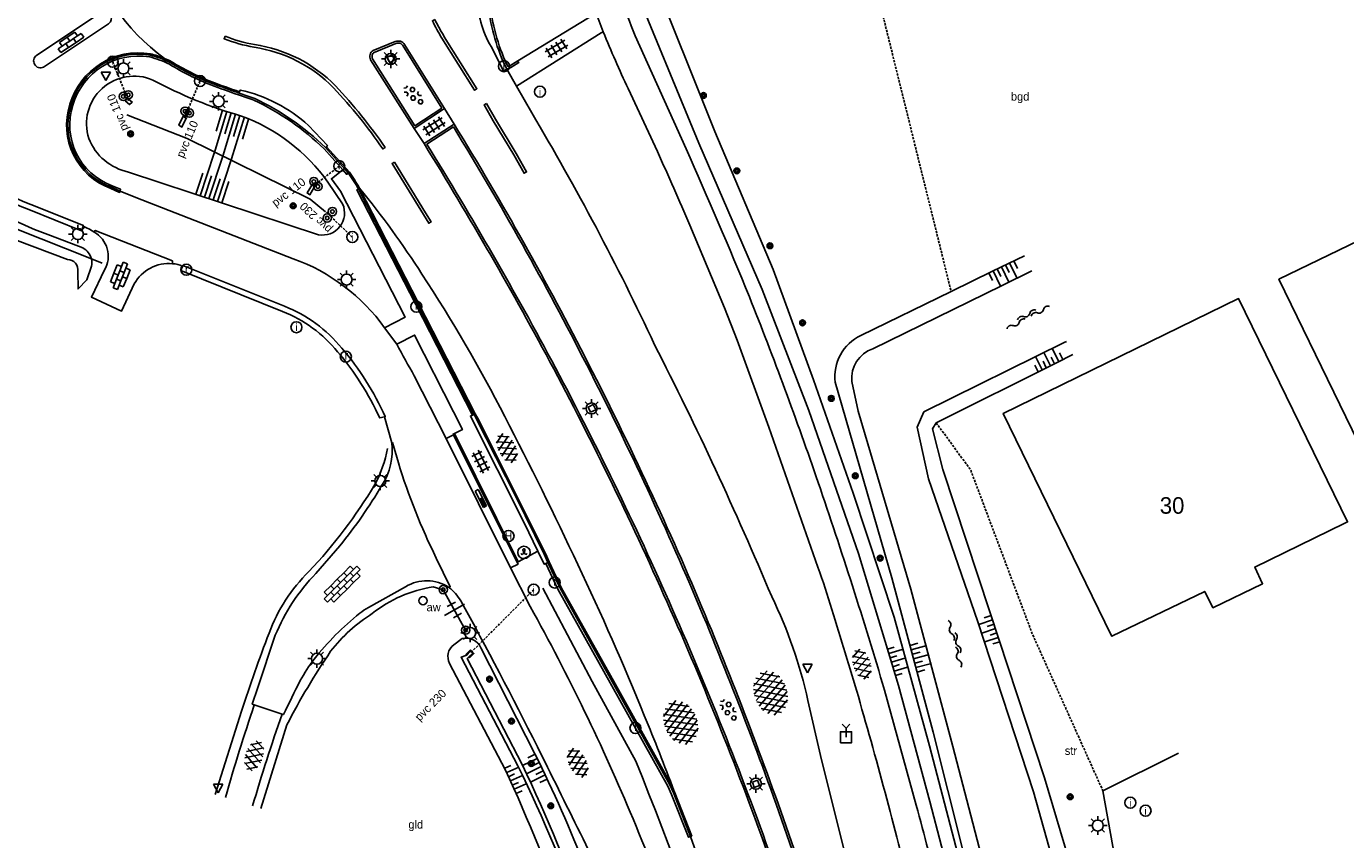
# Model space of a CAD drawing. Header units: metres. Extents: x 121538 to 126242, y 445257 to 454505.
# Tile 27 of 83: x 123606 to 123750, y 450872 to 450960. Entities that reach past the tile are written whole.
import ezdxf
from ezdxf.enums import TextEntityAlignment as Align

# ---------------------------------------------------------------- set-up
doc = ezdxf.new("R2010")
doc.units = ezdxf.units.M
doc.linetypes.add('GREPPEL', pattern=[100, 100, 0])
doc.linetypes.add('STIPPELFIJN', pattern=[0.375, 0.25, -0.125])
for name, color, linetype in [('B01_T', 8, 'Continuous'), ('BOUWT04', 8, 'Continuous'), ('SYMBD01', 8, 'Continuous'), ('SYMBD02', 8, 'Continuous'), ('SYMBD03', 8, 'Continuous'), ('SYMBD04', 8, 'Continuous'), ('SYMBD05', 8, 'Continuous'), ('TEK-D05', 8, 'Continuous'), ('TEK-D20', 7, 'Continuous'), ('TER-D03S', 8, 'Continuous'), ('TER-T02', 8, 'RASTER'), ('TER-T03', 8, 'Continuous'), ('TER-T07', 8, 'GREPPEL'), ('TER-T09', 8, 'Continuous'), ('TOPOT04', 8, 'Continuous'), ('TOPOT05', 8, 'STIPPELFIJN'), ('TOPOT11', 8, 'STIPPELFIJN'), ('TOPOT18', 8, 'STIPPELFIJN'), ('TOPOT21', 8, 'Continuous'), ('TOPOT22', 8, 'Continuous'), ('TOPOT23', 8, 'Continuous'), ('TOPOT24', 8, 'Continuous'), ('TOPOT26', 8, 'Continuous'), ('TOPOT28', 8, 'Continuous'), ('TOPOT30', 8, 'Continuous'), ('TOPOT50', 8, 'Continuous'), ('TOPOV04', 8, 'Continuous'), ('WAT-T00', 8, 'Continuous'), ('WEG-T01', 8, 'Continuous'), ('WEG-T20', 8, 'Continuous'), ('WEG-T21', 8, 'Continuous'), ('WEG-T23', 12, 'Continuous'), ('Z02', 8, 'Continuous')]:
    doc.layers.add(name, color=color, linetype=linetype)
doc.styles.add('ISO', font='provutr.shx')
doc.linetypes.add('RASTER', pattern='A,0.25,-0.25,[150,BLOK.SHX,S=0.25,R=0,X=0,Y=0],-0.25,0.25', length=1)

# ---------------------------------------------------------------- blocks, each defined once
blk = doc.blocks.new('asfalt-l')
for p, q in [((-0.76, 1.01), (0.3, 1.62)), ((-0.3, 1.62), (0.76, 1.01)), ((-0.93, 0.18), (0.7, 1.13)), ((-0.89, -0.52), (0.89, 0.52)), ((-0.89, 0.52), (0.89, -0.52)), ((-0.7, 1.13), (0.93, 0.18)), ((-0.93, -0.18), (0.7, -1.13)), ((-0.76, -1.01), (0.3, -1.62)), ((-0.7, -1.13), (0.93, -0.18)), ((-0.3, -1.62), (0.76, -1.01))]:
    blk.add_line(p, q)
blk = doc.blocks.new('talud')
for p, q in [((0, 0.75), (0.5, 0.75)), ((0, 0.5), (1, 0.5)), ((0, 0.25), (0.5, 0.25)), ((0, 0), (1, 0)), ((0, -0.25), (0.5, -0.25)), ((0, -0.5), (1, -0.5)), ((0, -0.75), (0.5, -0.75))]:
    blk.add_line(p, q)
blk = doc.blocks.new('water-l')
at = {"linetype": 'Continuous'}
for centre, start, end in [((0.16, 1.47), 129.7446, 230.2554), ((-0.47, 2.22), 309.7446, 50.2554), ((-0.47, 0.72), 309.7446, 50.2554), ((0.49, 0), 129.7446, 230.2554), ((-0.14, 0.75), 309.7446, 50.2554), ((0.16, -1.51), 129.7446, 230.2554), ((-0.47, -0.76), 309.7446, 50.2554), ((-0.14, -0.75), 309.7446, 50.2554), ((-0.47, -2.26), 309.7446, 50.2554)]:
    blk.add_arc(centre, 0.488, start, end, dxfattribs=at)
blk = doc.blocks.new('asfalt-xl')
at = {"linetype": 'Continuous'}
for p, q in [((1.4, 1.54), (-1.75, -0.3)), ((1.4, 1.54), (-1.75, -0.3)), ((1.01, 2.03), (-1.74, 0.43)), ((1.01, 2.03), (-1.74, 0.43)), ((0.41, 2.41), (-1.51, 1.29)), ((0.41, 2.41), (-1.51, 1.29)), ((1.77, -0.29), (-1.4, 1.52)), ((1.77, -0.29), (-1.4, 1.52)), ((1.75, 0.44), (-1.02, 2.02)), ((1.75, 0.44), (-1.02, 2.02)), ((1.52, 1.29), (-0.43, 2.4)), ((1.52, 1.29), (-0.43, 2.4)), ((1.41, -1.53), (-1.75, 0.28)), ((1.41, -1.53), (-1.75, 0.28)), ((1.65, -0.94), (-1.64, 0.94)), ((1.65, -0.94), (-1.64, 0.94)), ((1.64, 0.96), (-1.63, -0.95)), ((1.64, 0.96), (-1.63, -0.95)), ((1.76, 0.3), (-1.39, -1.53)), ((1.76, 0.3), (-1.39, -1.53)), ((1.02, -2.03), (-1.74, -0.45)), ((1.02, -2.03), (-1.74, -0.45)), ((0.41, -2.41), (-1.49, -1.33)), ((0.41, -2.41), (-1.49, -1.33)), ((1.75, -0.43), (-1, -2.03)), ((1.75, -0.43), (-1, -2.03)), ((1.53, -1.28), (-0.41, -2.41)), ((1.53, -1.28), (-0.41, -2.41))]:
    blk.add_line(p, q, dxfattribs=at)
blk = doc.blocks.new('beton-m')
for p, q in [((-0.23, 1.44), (-0.45, 1.31)), ((0, 1.31), (-0.23, 1.44)), ((-0.68, 0.66), (-0.45, 0.52)), ((-0.45, 0.26), (-0.68, 0.13)), ((-0.45, 1.31), (-0.45, 1.05)), ((-0.45, 1.05), (-0.23, 0.92)), ((-0.45, 0.52), (-0.45, 0.26)), ((-0.23, 0.92), (0, 1.05)), ((0, 1.05), (0, 1.31)), ((0, 0.52), (0.23, 0.66)), ((0, 0.26), (0, 0.52)), ((0.23, 0.13), (0, 0.26)), ((0.23, 0.66), (0.45, 0.52)), ((0.45, 0.26), (0.23, 0.13)), ((0.45, 0.52), (0.45, 0.26)), ((-0.45, -0.26), (-0.23, -0.13)), ((-0.45, -0.52), (-0.45, -0.26)), ((-0.23, -0.66), (-0.45, -0.52)), ((-0.23, -0.13), (0, -0.26)), ((0, -0.52), (-0.23, -0.66)), ((0, -0.26), (0, -0.52)), ((0, -1.05), (0.23, -0.92)), ((0.23, -0.92), (0.45, -1.05)), ((0.45, -0.26), (0.68, -0.13)), ((0.45, -0.52), (0.45, -0.26)), ((0.68, -0.66), (0.45, -0.52))]:
    blk.add_line(p, q)
blk = doc.blocks.new('DRHEK')
at = {"linetype": 'Continuous'}
for p, q in [((1.25, 0), (-1.25, 0)), ((-0.5, 0.7), (0.5, 0.7)), ((-0.5, -0.7), (0.5, -0.7))]:
    blk.add_line(p, q, dxfattribs=at)
blk = doc.blocks.new('tegels-m')
for p, q in [((0.62, 0.94), (-0.62, 0.94)), ((0.62, 0.31), (-0.62, 0.31)), ((-0.31, -1.23), (-0.31, 1.25)), ((0.31, -1.23), (0.31, 1.25)), ((0.62, -0.31), (-0.62, -0.31)), ((0.62, -0.94), (-0.62, -0.94))]:
    blk.add_line(p, q)
blk = doc.blocks.new('paal')
for radius in [0.45, 0.2]:
    blk.add_circle((0, 0), radius)
blk = doc.blocks.new('lichtmast')
for p, q in [((-0.6, 0), (-1, 0)), ((-0.71, 0.71), (-0.42, 0.42)), ((0, 0.6), (0, 1)), ((0.42, 0.42), (0.71, 0.71)), ((0.6, 0), (1, 0)), ((-0.42, -0.42), (-0.71, -0.71)), ((0, -0.6), (0, -1)), ((0.42, -0.42), (0.71, -0.71))]:
    blk.add_line(p, q)
blk.add_circle((0, 0), 0.6)
blk = doc.blocks.new('BOOM')
for radius in [0.315, 0.225, 0.135]:
    blk.add_circle((0, 0), radius)
blk = doc.blocks.new('afsl-water')
blk.add_circle((0, 0), 0.45)
at = {"style": 'ISO'}
blk.add_attdef('AFSL-WATER', (0.7, 0), '', height=0.9, dxfattribs=at)
blk = doc.blocks.new('verkeersbord')
for p, q in [((0.5, 0.32), (-0.5, 0.32)), ((-0.5, 0.32), (0, -0.6)), ((0, -0.6), (0.5, 0.32))]:
    blk.add_line(p, q)
blk = doc.blocks.new('inspectieput')
blk.add_circle((0, 0), 0.6)
at = {"style": 'ISO'}
blk.add_text('i', height=0.8, dxfattribs=at).set_placement((0, 0), align=Align.MIDDLE)
blk = doc.blocks.new('kolk')
blk.add_circle((0, 0), 0.6)
at = {"style": 'ISO'}
blk.add_text('r', height=0.933, dxfattribs=at).set_placement((0.06, -0.33), align=Align.CENTER)
blk = doc.blocks.new('fietsklem')
for p, q in [((-0.11, 0.25), (-0.09, 0.18)), ((-0.09, 0.18), (-0.06, 0.1)), ((-0.06, 0.1), (-0.05, 0.03)), ((-0.05, 0.03), (-0.04, -0.04)), ((0.05, 0.03), (0.07, 0.1)), ((0.05, -0.04), (0.05, 0.03)), ((0.07, 0.1), (0.09, 0.18)), ((0.09, 0.18), (0.11, 0.25)), ((-0.27, -0.19), (-0.35, -0.12)), ((-0.21, -0.22), (-0.27, -0.19)), ((-0.14, -0.21), (-0.21, -0.22)), ((-0.09, -0.17), (-0.14, -0.21)), ((-0.05, -0.11), (-0.09, -0.17)), ((-0.04, -0.04), (-0.05, -0.11)), ((0.06, -0.11), (0.05, -0.04)), ((0.09, -0.17), (0.06, -0.11)), ((0.15, -0.21), (0.09, -0.17)), ((0.21, -0.22), (0.15, -0.21)), ((0.27, -0.19), (0.21, -0.22)), ((0.35, -0.12), (0.27, -0.19))]:
    blk.add_line(p, q)
blk.add_circle((0, 0), 0.675)
blk.add_arc((0, 0.28), 0.115, 347.4532, 192.5468)
blk = doc.blocks.new('wegwijzer-mp')
for q in [(-0.42, 1.42), (0.42, 1.42), (0, 0)]:
    blk.add_line((0, 1), q)
blk.add_lwpolyline([(-0.6, -0.6), (0.6, -0.6), (0.6, 0.6), (-0.6, 0.6)], close=True)
blk = doc.blocks.new('bushalte')
blk.add_circle((0, 0), 0.6)
at = {"style": 'ISO'}
blk.add_text('H', height=0.8, dxfattribs=at).set_placement((0, 0), align=Align.MIDDLE)
blk = doc.blocks.new('klinkers-m')
for p, q in [((0, 1.5), (-0.5, 1.5)), ((-0.5, 1.5), (-0.5, 0.5)), ((0, 1.5), (0, 1)), ((-0.5, 0.5), (-0.5, -0.5)), ((0, 0.5), (-0.5, 0.5)), ((0.5, 1), (0, 1)), ((0, 1), (0, 0.5)), ((0, 0.5), (0, 0)), ((0.5, 0), (0, 0)), ((0, 0), (0, -0.5)), ((0.5, 0), (0.5, 1)), ((0.5, -1), (0.5, 0)), ((-0.5, -0.5), (-0.5, -1.5)), ((0, -0.5), (-0.5, -0.5)), ((0, -0.5), (0, -1)), ((0, -1), (0.5, -1)), ((0, -1), (0, -1.5)), ((-0.5, -1.5), (0, -1.5))]:
    blk.add_line(p, q)
blk = doc.blocks.new('klinkers-l')
at = {"linetype": 'Continuous'}
for p, q in [((0.25, 1.5), (-0.25, 1.5)), ((-0.25, 1.5), (-0.25, 0.5)), ((0.25, 0.5), (0.25, 1.5)), ((-0.25, 1), (-0.75, 1)), ((-0.75, 1), (-0.75, 0)), ((-0.25, 0), (-0.75, 0)), ((-0.75, 0), (-0.75, -1)), ((0.25, 0.5), (-0.25, 0.5)), ((-0.25, 0.5), (-0.25, -0.5)), ((0.75, 1), (0.25, 1)), ((0.25, -0.5), (0.25, 0.5)), ((0.75, 0), (0.75, 1)), ((-0.75, -1), (-0.25, -1)), ((-0.25, -0.5), (-0.25, 0)), ((0.25, -0.5), (-0.25, -0.5)), ((-0.25, -0.5), (-0.25, -1.5)), ((0.75, 0), (0.25, 0)), ((0.25, 0), (0.25, -0.5)), ((0.25, -1.5), (0.25, -0.5)), ((0.25, -1), (0.75, -1)), ((0.75, -1), (0.75, 0)), ((-0.25, -1.5), (0.25, -1.5))]:
    blk.add_line(p, q, dxfattribs=at)
blk = doc.blocks.new('klinkers-xl')
at = {"linetype": 'Continuous'}
for p, q in [((-0.25, 2), (-0.75, 2)), ((-0.75, 2), (-0.75, 1)), ((0.25, 2.5), (-0.25, 2.5)), ((-0.25, 2.5), (-0.25, 1.5)), ((-0.25, 1.5), (0.25, 1.5)), ((-0.25, 1.5), (-0.25, 0.5)), ((0.25, 1.5), (0.25, 2.5)), ((0.75, 2), (0.25, 2)), ((0.25, 2), (0.25, 1.5)), ((0.25, 0.5), (0.25, 1.5)), ((0.75, 1), (0.75, 2)), ((-0.75, 1), (-0.75, 0)), ((-0.75, 1), (-0.25, 1)), ((-0.75, 0), (-0.25, 0)), ((-0.75, 0), (-0.75, -1)), ((-0.25, 0.5), (0.25, 0.5)), ((-0.25, 0.5), (-0.25, -0.5)), ((0.25, 1), (0.75, 1)), ((0.25, 0.5), (0.25, 0)), ((0.25, 0), (0.75, 0)), ((0.25, 0), (0.25, -0.5)), ((0.75, 0), (0.75, 1)), ((0.75, -1), (0.75, 0)), ((-0.75, -1), (-0.75, -2)), ((-0.75, -1), (-0.25, -1)), ((-0.25, -0.5), (0.25, -0.5)), ((-0.25, -0.5), (-0.25, -1.5)), ((0.25, -1.5), (0.25, -0.5)), ((0.25, -1), (0.75, -1)), ((0.75, -2), (0.75, -1)), ((-0.75, -2), (-0.25, -2)), ((-0.25, -1.5), (0.25, -1.5)), ((-0.25, -1.5), (-0.25, -2.5)), ((-0.25, -2.5), (0.25, -2.5)), ((0.25, -2.5), (0.25, -1.5)), ((0.25, -2), (0.75, -2))]:
    blk.add_line(p, q, dxfattribs=at)
blk = doc.blocks.new('bermverhardingblok-s')
at = {"linetype": 'Continuous'}
for p, q in [((-0.2, 1), (-0.2, -1)), ((-0.2, 1), (0.2, 1)), ((0.2, 1), (-0.2, 1)), ((0.2, 0), (-0.2, 0)), ((0.2, -1), (0.2, 1)), ((-0.2, -1), (0.2, -1))]:
    blk.add_line(p, q, dxfattribs=at)
for points in [[(0.1, 0.1), (0.1, 0.9), (-0.1, 0.9), (-0.1, 0.1)], [(0, 0.2), (0, 0.8), (0, 0.8), (0, 0.2)]]:
    blk.add_lwpolyline(points, close=True, dxfattribs=at)

msp = doc.modelspace()

# ---------------------------------------------------------------- linework, layer by layer
at = {"layer": 'B01_T'}
for points in [[(123768.61, 450911.8), (123768.64, 450911.82), (123759.9, 450929.81), (123764.4, 450931.99), (123759.88, 450941.24), (123742.5, 450932.85), (123755.75, 450905.62)], [(123749.6, 450906.29), (123749.96, 450906.47), (123738.11, 450930.74), (123712.51, 450918.26), (123724.25, 450894.17)], [(123724.25, 450894.17), (123724.31, 450894.05), (123734.43, 450898.92), (123735.31, 450897.15), (123740.71, 450899.76), (123739.86, 450901.56), (123749.6, 450906.29)]]:
    msp.add_lwpolyline(points, dxfattribs=at)
at = {"layer": 'BOUWT04'}
for points in [[(123654.18, 450892.01), (123654.11, 450892.09), (123654.57, 450892.57)], [(123654.41, 450891.81), (123654.84, 450892.2), (123654.58, 450892.44), (123654.18, 450892.01)], [(123654.57, 450892.57), (123654.96, 450892.19), (123654.49, 450891.71), (123654.41, 450891.81)]]:
    msp.add_lwpolyline(points, dxfattribs=at)
at = {"layer": 'TER-T02', "flags": 128}
for points in [[(123595.89, 450944.78), (123598.46, 450942.52, 0.089981), (123605.09, 450938.34), (123613.36, 450935.05)], [(123645.55, 450914.46, -0.080068), (123644.19, 450910.55, -0.054396), (123637.01, 450901.07, 0.111026), (123632.68, 450894.4, 0.011171), (123629.68, 450885.92), (123626.83, 450876.86)], [(123651.62, 450899.11), (123650.54, 450899.41, 0.133196), (123643.91, 450896.52, 0.087215), (123639.38, 450892.42, 0.029793), (123634.62, 450884.43), (123631.78, 450875.34)]]:
    msp.add_lwpolyline(points, format="xyb", dxfattribs=at)
msp.add_lwpolyline([(123613.36, 450935.05), (123614.54, 450934.58)], dxfattribs=at)
at = {"layer": 'TER-T03'}
msp.add_lwpolyline([(123651.62, 450899.11), (123654.06, 450894.71)], dxfattribs=at)
at = {"layer": 'TER-T07'}
msp.add_lwpolyline([(123662.44, 450899.26), (123667.8, 450889.14), (123672.55, 450880.47, -0.019102), (123683.13, 450851.5, -0.006997), (123691.38, 450821.95), (123708.2, 450757.45, -0.012157), (123715.6, 450721.79), (123728.83, 450653.68, 0.042272), (123753.54, 450567.74, 0.003443), (123758.16, 450557.1, 0.012454), (123776.06, 450519.17)], format="xyb", dxfattribs=at)
at = {"layer": 'TER-T09'}
for points in [[(123714.84, 450935.38), (123711.34, 450933.71), (123706.85, 450931.52)], [(123705.23, 450917.24), (123718.31, 450923.77), (123720.08, 450924.65)], [(123724.62, 450847.89), (123723.79, 450852.48), (123720.92, 450865.53), (123717, 450878.67), (123711.07, 450896.7), (123705.94, 450912.17), (123704.83, 450916.58), (123705.23, 450917.24)]]:
    msp.add_lwpolyline(points, dxfattribs=at)
for points in [[(123706.85, 450931.52), (123697.04, 450926.74, 0.324943), (123694.25, 450921.64), (123700.41, 450900.39), (123704.91, 450883.61), (123709.71, 450864.47), (123712.97, 450853.2), (123714.14, 450847.58)], [(123696.85, 450750.16), (123696.23, 450750.4), (123695.81, 450752.12), (123692.7, 450763.8), (123686.76, 450785.86), (123673.88, 450833.99, 0.029534), (123665.24, 450862.79, 0.019232), (123658.37, 450879.58), (123652.32, 450891.1, -0.377403), (123652.76, 450893.11), (123653.69, 450893.81, -0.351495), (123655.72, 450892.8), (123661.59, 450881.28, -0.043731), (123671.52, 450855.92), (123673.48, 450849.3), (123681.18, 450820.08), (123687.54, 450794.63), (123695.42, 450764.38), (123698.56, 450752.32), (123698.5, 450750.28), (123697.39, 450750.17)]]:
    msp.add_lwpolyline(points, format="xyb", dxfattribs=at)
at = {"layer": 'TOPOT04'}
msp.add_lwpolyline([(123676.71, 450877.27, 0.009387), (123673.48, 450885.43, 0.014913), (123666.25, 450901.85, 0.010624), (123658.32, 450917.92, 0.026158), (123649.31, 450933.39, 0.027868), (123642.53, 450942.73)], format="xyb", dxfattribs=at)
at = {"layer": 'TOPOT05', "flags": 128}
for points in [[(123698.02, 450967.22), (123706.85, 450931.52)], [(123705.23, 450917.24), (123708.97, 450912.12), (123715.69, 450894.28), (123723.36, 450877.24)]]:
    msp.add_lwpolyline(points, dxfattribs=at)
at = {"layer": 'TOPOT11'}
for points in [[(123615.69, 450956.48), (123617.38, 450952.24)], [(123625.17, 450954.38), (123623.47, 450950.34)], [(123641.73, 450937.43), (123638.91, 450940.13)], [(123661.46, 450899.11), (123654.7, 450892.33)]]:
    msp.add_lwpolyline(points, dxfattribs=at)
at = {"layer": 'TOPOT18'}
msp.add_lwpolyline([(123640.31, 450945.13), (123637.48, 450942.97)], dxfattribs=at)
at = {"layer": 'TOPOT50'}
for points in [[(123613.36, 450935.05, -0.103667), (123613.39, 450934.25), (123612.86, 450932.78), (123611.91, 450931.8), (123611.88, 450933.67, 0.448841), (123610.78, 450935), (123603.33, 450937.77, -0.054956), (123598.83, 450940.7), (123596.42, 450942.93, 0.447144), (123594.67, 450943.21), (123592.83, 450942.17), (123591.52, 450942.36), (123588.49, 450947.41), (123588.57, 450948.86), (123589.95, 450949.93, 0.317248), (123590.04, 450951.42, -0.096021), (123586.88, 450961.15, -0.147457), (123587.85, 450969.87), (123590, 450975.77), (123596.79, 450997.91, 0.169678), (123596.61, 451005.41, 0.044356), (123592.08, 451014.78)], [(123679.87, 450989.9), (123677.79, 450985.6), (123672.88, 450979.1, 0.208386), (123672.04, 450965.49), (123679.41, 450947.63), (123686.3, 450931.73), (123691.37, 450918.58), (123696.77, 450903.04), (123701.14, 450888.71), (123704.52, 450876.1), (123707.08, 450866.4), (123710.33, 450851.58), (123711.22, 450847.12), (123713.35, 450846.41), (123713.71, 450845.82)], [(123714.14, 450847.58), (123712.68, 450848.08), (123711.74, 450852.17), (123710.61, 450858.28), (123708.39, 450867.31), (123704.51, 450882.15), (123700.66, 450896.13), (123696.21, 450909.59), (123691.87, 450921.92), (123687.49, 450933.89), (123681.15, 450948.88), (123674.1, 450966.57, -0.247667), (123674.83, 450978.71), (123678.62, 450984.34), (123679.87, 450989.9)], [(123595.89, 450944.78, -0.283623), (123597.81, 450943.98), (123600.1, 450942.05, 0.059909), (123608.91, 450937.58), (123612.42, 450936.27, -0.206138), (123613.36, 450935.05)]]:
    msp.add_lwpolyline(points, format="xyb", dxfattribs=at)
msp.add_lwpolyline([(123620.05, 450954.49, 0.054381), (123629.67, 450950.58, -0.150442), (123639.08, 450943.4), (123640.68, 450941.02, -0.605346), (123638.06, 450937.68), (123617.41, 450944.49, -0.254029), (123613.08, 450948.14, -0.644652)], format="xyb", close=True, dxfattribs=at)
msp.add_lwpolyline([(123617.21, 450950.7), (123623.79, 450948.13), (123637.14, 450941.56), (123638.83, 450940.16)], dxfattribs=at)
at = {"layer": 'TOPOV04'}
for points in [[(123621.31, 450956.83, -0.166079), (123612.55, 450969.47)], [(123621.94, 450956.38, -0.008179), (123621.31, 450956.83)]]:
    msp.add_lwpolyline(points, format="xyb", dxfattribs=at)
at = {"layer": 'WAT-T00'}
for points in [[(123716.12, 450846.27), (123714.25, 450853.67), (123711.63, 450864.41), (123707.03, 450882.05), (123702.48, 450899.18), (123696.73, 450918.51), (123696.06, 450921.73, -0.346597), (123698.32, 450925.29), (123712.33, 450932.14), (123715.63, 450933.75)], [(123654.18, 450892.01), (123654.07, 450891.95), (123653.57, 450891.76), (123659.74, 450879.95, -0.029221), (123667.11, 450862.38, -0.030865), (123675.38, 450834.27), (123681.98, 450808.9), (123688.22, 450785.37), (123693.67, 450764.05), (123696.63, 450752.46), (123696.88, 450750.87)], [(123654.41, 450891.81), (123654.24, 450891.64), (123660.2, 450880.11, -0.023838), (123667.5, 450862.59, -0.026924), (123675.79, 450834.42), (123681.58, 450812.36), (123688.52, 450785.91), (123694.21, 450763.84), (123697.34, 450752.35), (123697.43, 450750.87)]]:
    msp.add_lwpolyline(points, format="xyb", dxfattribs=at)
msp.add_lwpolyline([(123719.38, 450926.08), (123719.15, 450925.96), (123703.9, 450918.42), (123703.17, 450916.75), (123704.4, 450911.17), (123709.77, 450895.61), (123715.82, 450877.14), (123719.23, 450865.01), (123722.05, 450852.28), (123723.17, 450847.61)], dxfattribs=at)
at = {"layer": 'WEG-T01'}
for points in [[(123709.68, 450845.47), (123708.8, 450851.23, 0.015558), (123705.57, 450865.97, 0.006017), (123703.06, 450875.7), (123699.61, 450888.2, 0.010665), (123692.39, 450910.75, 0.012264), (123684.91, 450930.94, 0.007605), (123678.02, 450947.03), (123672.49, 450959.3, -0.025697), (123670.95, 450963.62, -0.032979), (123670.15, 450967.1, -0.097296), (123670.03, 450977.37, -0.042655), (123670.92, 450979.33), (123671.18, 450979.68), (123672.89, 450981.75), (123674.84, 450983.96), (123675.2, 450984.49), (123676.38, 450986.6), (123677.81, 450989.46), (123678.16, 450990.02), (123679.61, 450992.08), (123680.19, 450992.76), (123681.44, 450993.9)], [(123658.54, 450955.67), (123658.15, 450956.49, -0.087709), (123656.46, 450963.36, -0.068422), (123657.01, 450969.4), (123657.6, 450971.31, 0.043362), (123658.35, 450973.62, -0.018496), (123659.38, 450977.5, -0.028852), (123660.45, 450980.34, -0.056145), (123662.56, 450983.78), (123664.04, 450985.84), (123664.26, 450985.96)], [(123658.54, 450955.67), (123658.19, 450955.48), (123656.83, 450958.12, -0.12848), (123655.3, 450963.62, -0.140796), (123657.4, 450971.17, 0.036803), (123658.36, 450974.01)], [(123648.46, 450949.21), (123643.73, 450956.68, -0.155122), (123643.67, 450957.26, -0.213081), (123644.02, 450957.69), (123646.39, 450958.66, -0.148655), (123646.97, 450958.71, -0.163188), (123647.42, 450958.36), (123651.76, 450951.38)], [(123725.66, 450734.46), (123723.91, 450743.96), (123722.65, 450750.86, -0.003148), (123718.64, 450772.16, -0.000586), (123715.71, 450789.15), (123715.89, 450789.17, -0.008158), (123712.59, 450808.61), (123710.45, 450822.99), (123708.3, 450836.52), (123706.45, 450847.68, 0.020333), (123702.72, 450865.22, 0.009872), (123696.76, 450887.49, 0.004077), (123693.88, 450896.97, 0.008351), (123692.37, 450901.56), (123687.04, 450916.76), (123683.57, 450926.22), (123682.21, 450929.73), (123678.42, 450938.73, 0.0052), (123674.92, 450946.71), (123671.72, 450953.56, -0.010936), (123669.03, 450959.71)], [(123621.94, 450956.38, 0.052219), (123619.74, 450957.2, 0.378371), (123611.16, 450951.82, 0.402839), (123615.55, 450942.83), (123616.49, 450942.42)], [(123629.43, 450953.06, -0.000019), (123626.41, 450954.14, -0.039918), (123621.94, 450956.38)], [(123638.81, 450947.15, 0.082761), (123631.12, 450952.48, -0.002148), (123629.43, 450953.06)], [(123629.47, 450953.2), (123629.55, 450953.39, -0.129827), (123636.97, 450949.56), (123639.03, 450947.38), (123638.93, 450947.24)], [(123722.99, 450736.26), (123718.18, 450762.34), (123714.89, 450780.72), (123709.23, 450811.1, 0.010655), (123706.38, 450825.86, 0.011601), (123700.76, 450849.07), (123697.72, 450860.78), (123692.64, 450881.1), (123691.27, 450887.05, 0.060946), (123687.34, 450898.36, 0.018541), (123674.6, 450925.73, 0.02491), (123661.24, 450950.92), (123659.6, 450953.81)], [(123649.53, 450947.59, -0.016268), (123663.64, 450923.09, -0.018647), (123676.73, 450896.02, -0.019268), (123687.77, 450867.99, -0.01776), (123696.66, 450839.25, -0.022189), (123703.15, 450810.92), (123708.76, 450780.79, 0.407841), (123709.94, 450780, 0.360103), (123710.69, 450781.23), (123705.05, 450811.81, 0.016763), (123698.65, 450841.18, 0.019222), (123690.07, 450870.05, 0.016099), (123680.11, 450896.36, 0.018936), (123667.43, 450923.63, 0.019774), (123652.8, 450949.7)], [(123598.81, 450946.18), (123598.48, 450945.8), (123599.71, 450944.72, 0.108481), (123606.57, 450940.42), (123612.27, 450938.12), (123612.45, 450938.62)], [(123641.3, 450944.39, -0.02239), (123642.4, 450942.66)], [(123616.49, 450942.42), (123618.21, 450941.72), (123635.31, 450935.07, -0.152036), (123645.25, 450927.56)], [(123612.45, 450938.62, -0.052523), (123613.66, 450937.96)], [(123622.18, 450934.52, 0.301311), (123618.03, 450932.34), (123616.64, 450929.38), (123613.37, 450930.91), (123614.79, 450933.85, 0.419612), (123613.66, 450937.96)], [(123622.18, 450934.52, -0.125037), (123623.28, 450934.24)], [(123623.28, 450934.24), (123623.09, 450933.78), (123634.15, 450929.34, -0.127181), (123640.14, 450924.97, -0.069304), (123644.71, 450917.77), (123645.23, 450917.89)], [(123651.93, 450915.54), (123648.47, 450922.35, -0.0063), (123646.56, 450925.78, 0.0063)], [(123631.08, 450886.6), (123630.85, 450886.67), (123631.46, 450888.47), (123633.36, 450894.15, -0.096318), (123637.78, 450900.88), (123640.39, 450903.88, 0.034909), (123644.96, 450910.46, 0.178627), (123646.02, 450915.08)], [(123646.02, 450915.08), (123646.1, 450915.1), (123646.74, 450912.91, 0.03943), (123650.86, 450902.54), (123652.38, 450899.42), (123652.24, 450899.35)], [(123658.93, 450901.49), (123661.09, 450897.27, -0.027411), (123672.26, 450874.2, -0.034949), (123680.96, 450848.7), (123690.08, 450813.9), (123702.19, 450767.54, -0.012139), (123708.68, 450741.7, -0.006497), (123714.03, 450714.7, -0.00172)], [(123652.24, 450899.35, 0.293538), (123647.52, 450899.43), (123643.48, 450897.16, 0.037461), (123642.54, 450896.54, 0.057481), (123637.59, 450891.56, 0.029704), (123636.06, 450889.24, 0.00188), (123634.25, 450885.53), (123634.1, 450885.59)], [(123652.24, 450899.35, -0.095812), (123653.53, 450897.9), (123654.01, 450897.04, -0.008754), (123662.36, 450881.04, 0.00186), (123671.94, 450861.82, -0.042123), (123673.98, 450856.41, -0.003886), (123679, 450838.37), (123682.71, 450823.9), (123690.09, 450795.86), (123699.68, 450759.06, -0.000987), (123703.11, 450745.56, -0.011941), (123707.61, 450724.27, 0.001551), (123711.68, 450702.6, -0.025082), (123712.6, 450693.98), (123713.02, 450688.46, 0.0367), (123714.05, 450678.98), (123714.74, 450675.4)], [(123631.08, 450886.6, 0.011343), (123627.93, 450876.52, 0.011343)], [(123634.1, 450885.59, 0.013238), (123630.89, 450875.61, 0.013238)], [(123716.22, 450732.92, 0.0069), (123714.13, 450743.2), (123711.18, 450755.02), (123709.71, 450760.71), (123709.26, 450762.46), (123703.22, 450785.88), (123695.78, 450814.16, 0.003143), (123691.21, 450831.57, 0.015297), (123684.61, 450854.52, 0.010173), (123678.51, 450872.27)]]:
    msp.add_lwpolyline(points, format="xyb", dxfattribs=at)
for points in [[(123614.4, 450961.81), (123607.41, 450957.15, 0.442295), (123607.19, 450956.2, 0.413398), (123608.15, 450955.89), (123615.23, 450960.6, 0.383785), (123615.45, 450961.58, 0.387961)], [(123650.71, 450961.06, 0.020387), (123651.74, 450959.2), (123655.28, 450953.54), (123655.03, 450953.38), (123651.48, 450959.04, -0.020405), (123650.44, 450960.93)], [(123627.9, 450959.25, 0.051643), (123631.1, 450958.35, -0.161941), (123639.91, 450953.86, -0.036991), (123645.3, 450947.17), (123645.05, 450947, 0.036974), (123639.7, 450953.65, 0.161924), (123631.05, 450958.06, -0.051688), (123627.79, 450958.97)]]:
    msp.add_lwpolyline(points, format="xyb", close=True, dxfattribs=at)
for points in [[(123659.74, 450956.57), (123668.24, 450961.76)], [(123669.03, 450959.71), (123668.24, 450961.76)], [(123669.03, 450959.71), (123668.8, 450959.61), (123659.6, 450953.81)], [(123658.54, 450955.67), (123658.96, 450955.85), (123659.85, 450956.38), (123659.78, 450956.44), (123659.74, 450956.57)], [(123658.54, 450955.67), (123659.6, 450953.81)], [(123629.43, 450953.06), (123629.47, 450953.2)], [(123617.31, 450952.5), (123617.02, 450952.23), (123617.51, 450951.82), (123617.8, 450952.09), (123617.31, 450952.5)], [(123623.7, 450950.41), (123623.38, 450950.62), (123622.88, 450949.58), (123623.2, 450949.37), (123623.7, 450950.41)], [(123648.46, 450949.21), (123651.76, 450951.38)], [(123651.76, 450951.38), (123652.8, 450949.7)], [(123649.53, 450947.59), (123648.46, 450949.21)], [(123652.8, 450949.7), (123649.53, 450947.59)], [(123638.93, 450947.24), (123638.81, 450947.15)], [(123640.88, 450944.87), (123640.64, 450945.14), (123638.81, 450947.15)], [(123645.25, 450927.56), (123647.48, 450928.72), (123640.46, 450942.43), (123639.46, 450943.76), (123640.7, 450944.73)], [(123640.7, 450944.73), (123640.88, 450944.87)], [(123640.88, 450944.87), (123641.3, 450944.39)], [(123637.71, 450943.03), (123637.42, 450943.18), (123636.82, 450942.23), (123637.13, 450942.02), (123637.71, 450943.03)], [(123642.4, 450942.66), (123648.8, 450930.18), (123654.98, 450918.16)], [(123613.66, 450937.96), (123613.78, 450938.15), (123622.18, 450934.84), (123622.18, 450934.52)], [(123646.56, 450925.78), (123645.25, 450927.56)], [(123652.83, 450916.08), (123653.7, 450916.5), (123652.73, 450918.45), (123648.5, 450926.77), (123646.56, 450925.78)], [(123645.23, 450917.89), (123646.02, 450915.08)], [(123661.92, 450903.29), (123660.41, 450906.36), (123654.57, 450917.98), (123654.79, 450918.07)], [(123654.79, 450918.07), (123654.98, 450918.16)], [(123654.98, 450918.16), (123655.21, 450917.71)], [(123655.21, 450917.71), (123659.5, 450909.24), (123662.59, 450902.98)], [(123652.75, 450915.93), (123651.93, 450915.54)], [(123652.75, 450915.93), (123652.7, 450916.01), (123652.83, 450916.08)], [(123652.75, 450915.93), (123659.64, 450902.14)], [(123658.93, 450901.49), (123651.93, 450915.54)], [(123659.76, 450902.14), (123661.92, 450903.29)], [(123661.92, 450903.29), (123662.6, 450901.88), (123662.79, 450901.95)], [(123662.59, 450902.98), (123663.01, 450902.07)], [(123659.64, 450902.14), (123659.76, 450901.89), (123658.93, 450901.49)], [(123659.64, 450902.14), (123659.76, 450902.14)], [(123662.79, 450901.95), (123663.01, 450902.07)], [(123678.51, 450872.27), (123676.68, 450876.97), (123676.26, 450877.89), (123670.18, 450888.79), (123664.32, 450899.29), (123663.01, 450902.07)], [(123634.1, 450885.59), (123631.08, 450886.6)], [(123731.58, 450881.36), (123723.36, 450877.24)], [(123723.36, 450877.24), (123727.68, 450853.07), (123728.5, 450848.73)]]:
    msp.add_lwpolyline(points, dxfattribs=at)
for points in [[(123656.34, 450951.93), (123656.07, 450951.78), (123657.06, 450950.07), (123659.3, 450946.36), (123660.42, 450944.36), (123660.68, 450944.5), (123659.56, 450946.51), (123657.32, 450950.22)], [(123646.32, 450945.58), (123646.06, 450945.42), (123649.46, 450939.89), (123650.05, 450938.92), (123650.3, 450939.08), (123649.71, 450940.05)]]:
    msp.add_lwpolyline(points, close=True, dxfattribs=at)
at = {"layer": 'WEG-T20'}
for points in [[(123621.31, 450956.83, 0.035479), (123619.78, 450957.34, 0.378542), (123611.02, 450951.86, 0.402605), (123615.49, 450942.69), (123616.43, 450942.28), (123616.49, 450942.42)], [(123629.47, 450953.2, -0.000019), (123626.47, 450954.28, -0.039946), (123622.02, 450956.51, 0.016993), (123621.31, 450956.83)], [(123642.53, 450942.73, 0.022519), (123641.42, 450944.48), (123640.75, 450945.24), (123638.93, 450947.24)], [(123612.45, 450938.62), (123612.49, 450938.7), (123606.78, 450940.98, -0.108843), (123600.12, 450945.16), (123598.88, 450946.25), (123598.81, 450946.18)], [(123623.28, 450934.24), (123623.32, 450934.34), (123634.37, 450929.9, -0.127074), (123640.6, 450925.36, -0.070233), (123645.31, 450917.91), (123645.23, 450917.89)]]:
    msp.add_lwpolyline(points, format="xyb", dxfattribs=at)
for points in [[(123655.35, 450917.78), (123655.11, 450918.23), (123648.94, 450930.25), (123642.53, 450942.73)], [(123655.21, 450917.71), (123655.35, 450917.78)], [(123655.35, 450917.78), (123662.73, 450903.04)], [(123662.73, 450903.04), (123662.59, 450902.98)], [(123676.71, 450877.27), (123676.4, 450877.95), (123670.31, 450888.86), (123664.45, 450899.36), (123663.15, 450902.13), (123662.73, 450903.04)], [(123678.51, 450872.27), (123678.65, 450872.34), (123676.82, 450877.03), (123676.71, 450877.27)]]:
    msp.add_lwpolyline(points, dxfattribs=at)
at = {"layer": 'WEG-T21'}
for points in [[(123665.02, 450984.64), (123664.81, 450984.56), (123664.18, 450985.65), (123662.74, 450983.65, 0.056175), (123660.66, 450980.25, 0.028824), (123659.59, 450977.43, 0.018494), (123658.57, 450973.57, -0.043174), (123657.81, 450971.23), (123657.23, 450969.34, 0.068305), (123656.69, 450963.37, 0.08763), (123658.35, 450956.58), (123658.65, 450955.96), (123658.87, 450956.05), (123659.74, 450956.57)], [(123640.7, 450944.73), (123638.66, 450947.01, 0.082603), (123631.04, 450952.3, -0.002135), (123629.36, 450952.87, -0.000019), (123626.34, 450953.95, -0.039882), (123621.85, 450956.21, 0.051828), (123619.7, 450957, 0.378133), (123611.35, 450951.76, 0.403165), (123615.62, 450943.01), (123616.54, 450942.62), (123616.49, 450942.42)]]:
    msp.add_lwpolyline(points, format="xyb", dxfattribs=at)
for points in [[(123651.46, 450951.44), (123648.52, 450949.52), (123643.93, 450956.78, -0.146942), (123643.89, 450957.2, -0.205066), (123644.12, 450957.48), (123646.48, 450958.45, -0.14395), (123646.91, 450958.49, -0.156547), (123647.24, 450958.24)], [(123652.73, 450949.39), (123649.84, 450947.52, -0.01614), (123663.84, 450923.2, -0.018647), (123676.93, 450896.11, -0.019268), (123687.98, 450868.06, -0.01776), (123696.88, 450839.31, -0.022189), (123703.38, 450810.96), (123708.98, 450780.84, 0.400732), (123709.89, 450780.22, 0.353571), (123710.46, 450781.19), (123704.83, 450811.77, 0.016763), (123698.43, 450841.13, 0.019221), (123689.86, 450869.98, 0.016099), (123679.9, 450896.27, 0.018936), (123667.23, 450923.53, 0.019622)]]:
    msp.add_lwpolyline(points, format="xyb", close=True, dxfattribs=at)
for points in [[(123641.3, 450944.39), (123641.13, 450944.24), (123640.7, 450944.73)], [(123642.4, 450942.66), (123642.22, 450942.54), (123648.63, 450930.09), (123654.79, 450918.07)], [(123659.76, 450902.14), (123652.83, 450916.08)], [(123678.51, 450872.27), (123678.28, 450872.2), (123676.45, 450876.87), (123676.04, 450877.77), (123669.96, 450888.67), (123664.1, 450899.18), (123662.79, 450901.95)]]:
    msp.add_lwpolyline(points, dxfattribs=at)
at = {"layer": 'WEG-T23'}
for points in [[(123645.82, 450956.38), (123645.51, 450956.93), (123646.05, 450957.24), (123646.36, 450956.69), (123645.82, 450956.38)], [(123667.94, 450919.22), (123668.2, 450918.66), (123667.65, 450918.4), (123667.39, 450918.95), (123667.94, 450919.22)], [(123685.81, 450878.41), (123686.02, 450877.84), (123685.45, 450877.63), (123685.24, 450878.2), (123685.81, 450878.41)]]:
    msp.add_lwpolyline(points, dxfattribs=at)

# ---------------------------------------------------------------- block references
at = {"layer": 'SYMBD01', "linetype": 'Continuous'}
for name, p, rotation in [('beton-m', (123648.31, 450952.99), 213.7393803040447), ('asfalt-l', (123658.55, 450914.48), 206.7096182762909), ('asfalt-xl', (123677.44, 450884.67), 21.67131139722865), ('beton-m', (123682.59, 450886.19), 201.3334394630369), ('asfalt-l', (123631.06, 450881.06), 341.5991964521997), ('asfalt-l', (123666.24, 450880.3), 206.5759150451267)]:
    msp.add_blockref(name, p, dxfattribs=dict(at, rotation=rotation))
at = {"layer": 'SYMBD01'}
for name, p, rotation in [('asfalt-l', (123697.14, 450891.02), 197.4506913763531), ('asfalt-xl', (123687.23, 450887.89), 198.3632560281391)]:
    msp.add_blockref(name, p, dxfattribs=dict(at, rotation=rotation))
at = {"layer": 'SYMBD02'}
for name, p, rotation in [('klinkers-m', (123611.01, 450958.72), 123.9145365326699), ('klinkers-l', (123616.5, 450933.21), 338.5014282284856), ('bermverhardingblok-s', (123655.71, 450909.01), 206.8373192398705), ('klinkers-xl', (123640.63, 450899.71), 314.8978302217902)]:
    msp.add_blockref(name, p, dxfattribs=dict(at, rotation=rotation))
at = {"layer": 'SYMBD03', "linetype": 'Continuous'}
for p, rotation in [((123663.93, 450957.91), 301.214516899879), ((123650.62, 450949.46), 301.9313975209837), ((123655.71, 450913.02), 207.1647847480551)]:
    msp.add_blockref('tegels-m', p, dxfattribs=dict(at, rotation=rotation))
at = {"layer": 'SYMBD04', "linetype": 'Continuous', "yscale": 2}
for p, xscale, zscale, rotation in [((123629.04, 450950.77), 4.748201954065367, 4.748201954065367, 253.0780955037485), ((123626.13, 450941.61), 4.856685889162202, 4.856685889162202, 71.74219264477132), ((123658.93, 450878.33), 1.434590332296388, 1.434590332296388, 24.15890008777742), ((123662.27, 450879.88), 1.778205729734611, 1.778205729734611, 205.9499845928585)]:
    msp.add_blockref('talud', p, dxfattribs=dict(at, xscale=xscale, zscale=zscale, rotation=rotation))
at = {"layer": 'SYMBD04', "yscale": 2}
for p, xscale, zscale, rotation in [((123712.31, 450934.19), 1.866530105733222, 1.866530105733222, 295.6333230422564), ((123717.65, 450923.44), 1.610161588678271, 1.610161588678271, 116.517378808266), ((123711.67, 450894.88), 1.562409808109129, 1.562409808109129, 198.2220324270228), ((123700.38, 450891.22), 1.501577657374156, 1.501577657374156, 16.94215035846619), ((123702.77, 450891.61), 1.740467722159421, 1.740467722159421, 15.00196405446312)]:
    msp.add_blockref('talud', p, dxfattribs=dict(at, xscale=xscale, zscale=zscale, rotation=rotation))
at = {"layer": 'SYMBD05'}
for p, rotation in [((123715.15, 450928.8), 117.7381340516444), ((123707.37, 450893.29), 15.28802528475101)]:
    msp.add_blockref('water-l', p, dxfattribs=dict(at, rotation=rotation))
at = {"layer": 'TER-D03S', "linetype": 'Continuous', "rotation": 209.059033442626}
msp.add_blockref('DRHEK', (123652.84, 450896.91), dxfattribs=at)
at = {"layer": 'TOPOT21'}
for p in [(123645.91, 450956.78), (123616.85, 450955.75), (123627.2, 450952.17), (123611.89, 450937.75), (123641.11, 450932.81), (123667.75, 450918.8), (123644.78, 450910.92), (123654.55, 450894.41), (123637.89, 450891.62), (123685.62, 450878.02), (123722.8, 450873.48)]:
    msp.add_blockref('lichtmast', p, dxfattribs=at)
at = {"layer": 'TOPOT22'}
for name, p in [('paal', (123616.83, 450952.71)), ('paal', (123617.38, 450952.88)), ('paal', (123623.55, 450951.1)), ('paal', (123624.02, 450950.9)), ('paal', (123637.55, 450943.46)), ('paal', (123637.99, 450942.92)), ('paal', (123639.57, 450940.2)), ('paal', (123639.01, 450939.5)), ('fietsklem', (123660.4, 450903.16)), ('paal', (123651.62, 450899.11)), ('paal', (123654.06, 450894.71))]:
    msp.add_blockref(name, p, dxfattribs=at)
at = {"layer": 'TOPOT23'}
for p in [(123615.69, 450956.48), (123658.22, 450955.99), (123625.17, 450954.38), (123640.31, 450945.13), (123623.69, 450933.88), (123648.69, 450929.86), (123641.03, 450924.43), (123663.74, 450899.89), (123672.52, 450884.07)]:
    msp.add_blockref('kolk', p, dxfattribs=at)
at = {"layer": 'TOPOT24'}
ref = msp.add_blockref('afsl-water', (123649.42, 450897.91), dxfattribs=at)
ref.add_attrib('AFSL-WATER', 'aw', (123649.81, 450896.76), dxfattribs={"height": 0.9, "style": 'ISO'})
at = {"layer": 'TOPOT26'}
for p in [(123679.91, 450952.81), (123617.63, 450948.64), (123683.55, 450944.61), (123635.3, 450940.83), (123687.15, 450936.48), (123690.7, 450928.1), (123693.82, 450919.9), (123696.43, 450911.49), (123699.13, 450902.53), (123656.66, 450889.38), (123659.04, 450884.83), (123661.2, 450880.21), (123663.31, 450875.63), (123719.79, 450876.61)]:
    msp.add_blockref('BOOM', p, dxfattribs=at)
at = {"layer": 'TOPOT28'}
for p in [(123662.14, 450953.22), (123641.73, 450937.43), (123635.66, 450927.63), (123661.46, 450899.11), (123726.34, 450875.96), (123727.99, 450875.09)]:
    msp.add_blockref('inspectieput', p, dxfattribs=at)
at = {"layer": 'TOPOT30'}
for name, p in [('verkeersbord', (123645.91, 450956.78)), ('verkeersbord', (123614.93, 450955.04)), ('bushalte', (123658.72, 450904.94)), ('verkeersbord', (123691.24, 450890.69)), ('wegwijzer-mp', (123695.42, 450883.07)), ('verkeersbord', (123627.15, 450877.65))]:
    msp.add_blockref(name, p, dxfattribs=at)

# ---------------------------------------------------------------- texts
at = {"layer": 'TEK-D05', "style": 'ISO'}
for s, p in [('bgd', (123713.35, 450952.25)), ('str', (123719.21, 450881.16)), ('gld', (123647.83, 450873.15))]:
    msp.add_text(s, height=0.9, dxfattribs=at).set_placement(p)
at = {"layer": 'TEK-D20', "style": 'ISO'}
for s, rotation, p in [('pvc 110', 111.7618, (123617.41, 450949.16)), ('pvc 110', 67.1156, (123623.37, 450945.95)), ('pvc 110', 37.3601, (123633.4, 450940.67)), ('pvc 230', 136.2587, (123639.59, 450938.38)), ('pvc 230', 45.1077, (123649.06, 450884.76))]:
    msp.add_text(s, height=0.9, rotation=rotation, dxfattribs=at).set_placement(p)
at = {"layer": 'Z02', "style": 'ISO'}
msp.add_text('30', height=1.8, dxfattribs=at).set_placement((123729.54, 450907.36))

doc.saveas('drawing.dxf')
